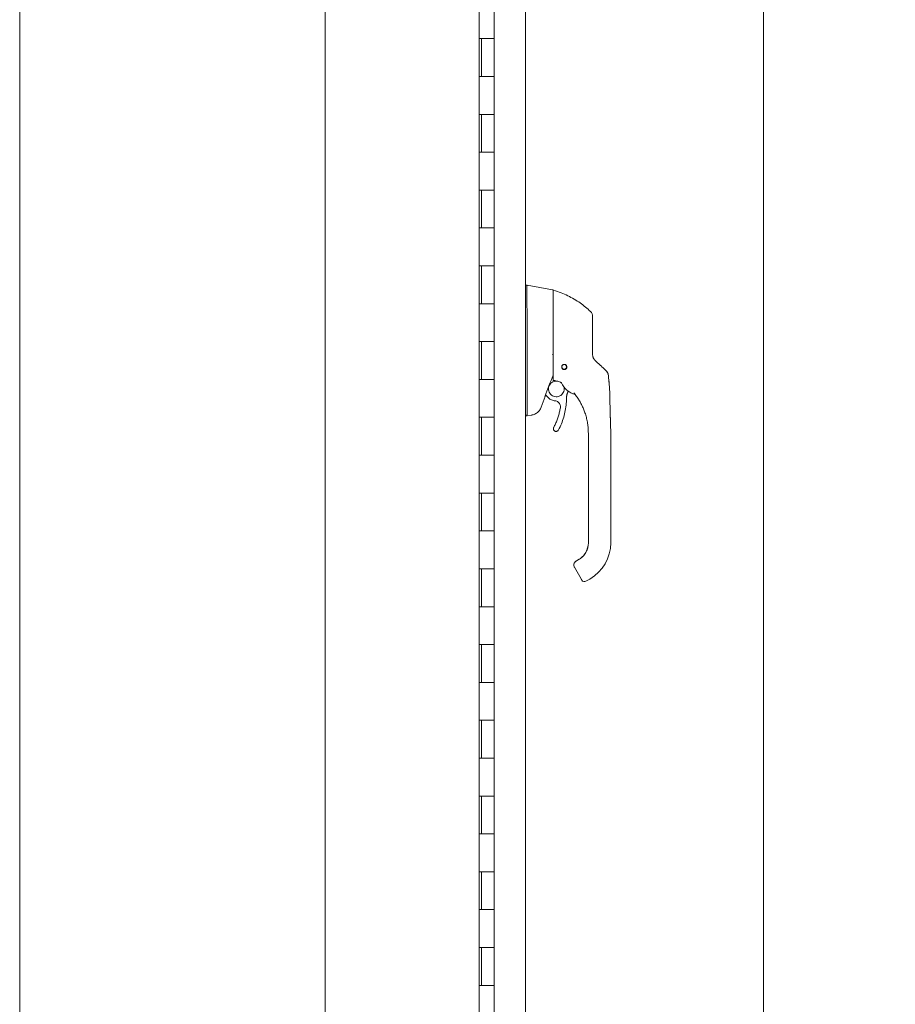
# Model space of a CAD drawing. Header units: inches. Extents: x 15 to 411, y 12 to 253.
# Tile 18 of 88: x 28 to 51, y 146 to 172. Entities that reach past the tile are written whole.
import ezdxf

# ---------------------------------------------------------------- set-up
doc = ezdxf.new("R2010")
doc.units = ezdxf.units.IN
doc.header["$LTSCALE"] = 25
doc.header["$MEASUREMENT"] = 0
doc.layers.get('0').update_dxf_attribs({"lineweight": 0})
for name, color, linetype, lineweight in [('Dimension (ANSI)', 7, 'Continuous', 5), ('Section Line (ANSI)', 7, 'Continuous', 5), ('Visible (ANSI)', 7, 'Continuous', 5)]:
    doc.layers.add(name, color=color, linetype=linetype, lineweight=lineweight)
doc.styles.add('ROMANS', font='tahoma.ttf')
doc.dimstyles.new('Default (ANSI)', dxfattribs={"dimscale": 25, "dimtxt": 0.07, "dimasz": 0.07, "dimexe": 0.125, "dimexo": 0.0625, "dimgap": 0.031496, "dimtad": 0, "dimtih": 1, "dimtoh": 1, "dimrnd": 1e-08, "dimzin": 0, "dimdsep": 46, "dimtxsty": 'ROMANS', "dimblk": 'Filled-1', "dimcen": 0.09, "dimdle": 0.393701, "dimclrd": 256, "dimclre": 256, "dimclrt": 256, "dimadec": 0, "dimazin": 0, "dimtfac": 0.928571, "dimtofl": 0, "dimtmove": 0, "dimatfit": 3, "dimfxl": 0, "dimtolj": 1, "dimtzin": 0, "dimlwd": -1, "dimlwe": -1, "dimarcsym": 0})

# ---------------------------------------------------------------- blocks, each defined once
blk = doc.blocks.new('Filled-1')
at = {"color": 0}
for p, q in [((0, 0), (-1, 0.179)), ((-1, 0.179), (-1, -0.179)), ((-1, 0), (0, 0)), ((-1, -0.179), (0, 0))]:
    blk.add_line(p, q, dxfattribs=at)
at = {"color": 0, "flags": 128}
blk.add_lwpolyline([(-1, -0.179), (0, 0)], dxfattribs=at)
at = {"color": 0}
blk.add_solid([(-1, -0.179), (0, 0), (-1, 0.179), (-1, -0.179)], dxfattribs=at)
blk = doc.blocks.new('*D16')
at = {"layer": 'Defpoints', "color": 0}
for p in [(40.623, 196.014), (40.623, 130.014), (47.737, 130.014)]:
    blk.add_point(p, dxfattribs=at)
at = {"layer": 'Dimension (ANSI)'}
for p, q in [((42.185, 196.014), (50.862, 196.014)), ((47.737, 194.264), (47.737, 185.679)), ((47.737, 131.764), (47.737, 172.937)), ((42.185, 130.014), (50.862, 130.014))]:
    blk.add_line(p, q, dxfattribs=at)
at = {"layer": 'Dimension (ANSI)', "xscale": 1.75000000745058, "yscale": 1.75000000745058, "zscale": 1.75000000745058}
for p, rotation in [((47.737, 196.014), 90), ((47.737, 130.014), 270)]:
    blk.add_blockref('Filled-1', p, dxfattribs=dict(at, rotation=rotation))
at = {"layer": 'Dimension (ANSI)', "insert": (47.737, 179.308), "char_height": 1.75, "attachment_point": 5, "style": 'ROMANS'}
blk.add_mtext('\\A1;\\fTahoma|b0|i0;\\H1.7500;66.00\\P\\fTahoma|b0|i0;\\H1.7500;CONT.\\P\\fTahoma|b0|i0;\\H1.7500;HINGE\\P\\fTahoma|b0|i0;\\H1.7500;(2 PL.)', dxfattribs=at)
blk = doc.blocks.new('2dTransSection1')
at = {"layer": 'Section Line (ANSI)', "linetype": 'Continuous'}
blk.add_line((1.4466, 8.1231), (1.4466, 4.3981), dxfattribs=at)

msp = doc.modelspace()

# ---------------------------------------------------------------- linework, layer by layer
at = {"layer": 'Visible (ANSI)'}
for p, q in [((28.10251, 127.08589), (28.10251, 198.94289)), ((41.45289, 198.16164), (41.45289, 127.86714)), ((40.22751, 197.45189), (40.22751, 128.57689)), ((40.62262, 171.01439), (40.62262, 172.01439)), ((40.23036, 170.01439), (40.23036, 171.01439)), ((40.23036, 171.01439), (40.29895, 171.01439)), ((40.29262, 170.01439), (40.29262, 171.01439)), ((40.62262, 171.01439), (40.29895, 171.01439)), ((40.29895, 171.01439), (40.62262, 171.01439)), ((40.62262, 170.01439), (40.62262, 171.01439)), ((40.29895, 170.01439), (40.23036, 170.01439)), ((40.29895, 170.01439), (40.62262, 170.01439)), ((40.62262, 170.01439), (40.29895, 170.01439)), ((40.62262, 169.01439), (40.62262, 170.01439)), ((40.23036, 168.01439), (40.23036, 169.01439)), ((40.23036, 169.01439), (40.29895, 169.01439)), ((40.29262, 168.01439), (40.29262, 169.01439)), ((40.62262, 169.01439), (40.29895, 169.01439)), ((40.29895, 169.01439), (40.62262, 169.01439)), ((40.62262, 168.01439), (40.62262, 169.01439)), ((40.29895, 168.01439), (40.23036, 168.01439)), ((40.29895, 168.01439), (40.62262, 168.01439)), ((40.62262, 168.01439), (40.29895, 168.01439)), ((40.62262, 167.01439), (40.62262, 168.01439)), ((40.23036, 166.01439), (40.23036, 167.01439)), ((40.23036, 167.01439), (40.29895, 167.01439)), ((40.29262, 166.01439), (40.29262, 167.01439)), ((40.62262, 167.01439), (40.29895, 167.01439)), ((40.29895, 167.01439), (40.62262, 167.01439)), ((40.62262, 166.01439), (40.62262, 167.01439)), ((40.29895, 166.01439), (40.23036, 166.01439)), ((40.29895, 166.01439), (40.62262, 166.01439)), ((40.62262, 166.01439), (40.29895, 166.01439)), ((40.62262, 165.01439), (40.62262, 166.01439)), ((40.23036, 164.01439), (40.23036, 165.01439)), ((40.23036, 165.01439), (40.29895, 165.01439)), ((40.29262, 164.01439), (40.29262, 165.01439)), ((40.62262, 165.01439), (40.29895, 165.01439)), ((40.29895, 165.01439), (40.62262, 165.01439)), ((40.62262, 164.01439), (40.62262, 165.01439)), ((41.45289, 164.50257), (41.49731, 164.50257)), ((41.49755, 164.50257), (41.49731, 164.50257)), ((42.16497, 164.38489), (41.49755, 164.50257)), ((42.18124, 164.025), (42.18124, 164.3655)), ((40.29895, 164.01439), (40.23036, 164.01439)), ((40.29895, 164.01439), (40.62262, 164.01439)), ((40.62262, 164.01439), (40.29895, 164.01439)), ((40.62262, 163.01439), (40.62262, 164.01439)), ((41.49755, 163.80468), (41.49755, 162.74063)), ((40.23036, 162.01439), (40.23036, 163.01439)), ((40.23036, 163.01439), (40.29895, 163.01439)), ((40.29262, 162.01439), (40.29262, 163.01439)), ((40.62262, 163.01439), (40.29895, 163.01439)), ((40.29895, 163.01439), (40.62262, 163.01439)), ((40.62262, 162.01439), (40.62262, 163.01439)), ((41.49755, 162.51008), (41.49755, 161.10568)), ((40.29895, 162.01439), (40.23036, 162.01439)), ((40.29895, 162.01439), (40.62262, 162.01439)), ((40.62262, 162.01439), (40.29895, 162.01439)), ((40.62262, 161.01439), (40.62262, 162.01439)), ((42.58459, 161.855), (42.58459, 161.855)), ((41.98276, 161.61086), (42.02429, 161.56142)), ((40.23036, 160.01439), (40.23036, 161.01439)), ((40.23036, 161.01439), (40.29895, 161.01439)), ((40.29262, 160.01439), (40.29262, 161.01439)), ((40.62262, 161.01439), (40.29895, 161.01439)), ((40.29895, 161.01439), (40.62262, 161.01439)), ((40.62262, 160.01439), (40.62262, 161.01439)), ((41.45289, 161.05376), (41.49647, 161.05376)), ((41.49647, 161.05376), (41.49755, 161.05376)), ((41.61072, 161.07371), (41.49755, 161.05376)), ((42.18953, 160.71249), (42.18953, 160.71274)), ((43.11125, 160.53372), (43.11125, 160.59366)), ((43.11125, 160.53372), (43.11125, 159.92349)), ((43.7018, 159.66758), (43.7018, 160.59366)), ((40.29895, 160.01439), (40.23036, 160.01439)), ((40.29895, 160.01439), (40.62262, 160.01439)), ((40.62262, 160.01439), (40.29895, 160.01439)), ((40.62262, 159.01439), (40.62262, 160.01439)), ((43.11125, 159.82506), (43.11125, 159.92349)), ((43.11125, 159.82506), (43.11125, 159.66758)), ((43.11125, 159.66758), (43.11125, 159.21483)), ((43.7018, 159.66758), (43.7018, 157.69908)), ((43.11125, 159.21483), (43.11125, 159.1164)), ((40.23036, 158.01439), (40.23036, 159.01439)), ((40.23036, 159.01439), (40.29895, 159.01439)), ((40.29262, 158.01439), (40.29262, 159.01439)), ((40.62262, 159.01439), (40.29895, 159.01439)), ((40.29895, 159.01439), (40.62262, 159.01439)), ((40.62262, 158.01439), (40.62262, 159.01439)), ((43.11125, 159.1164), (43.11125, 158.50616)), ((43.11125, 158.50616), (43.11125, 158.40774)), ((43.11125, 158.40774), (43.11125, 157.7975)), ((40.29895, 158.01439), (40.23036, 158.01439)), ((40.29895, 158.01439), (40.62262, 158.01439)), ((40.62262, 158.01439), (40.29895, 158.01439)), ((40.62262, 157.01439), (40.62262, 158.01439)), ((43.11125, 157.7975), (43.11125, 157.69908)), ((42.7281, 157.11493), (42.7281, 157.11488)), ((42.7281, 157.11452), (42.7281, 157.11455)), ((42.7281, 157.11418), (42.7281, 157.11414)), ((42.74392, 157.05508), (42.92109, 156.74822)), ((42.85535, 157.25654), (42.7871, 157.21714)), ((42.87073, 157.26509), (42.78715, 157.21683)), ((42.78715, 157.21717), (42.85535, 157.25654)), ((42.85535, 157.25654), (42.78715, 157.21717)), ((42.85535, 157.25584), (42.78715, 157.21647)), ((42.78715, 157.21647), (42.85535, 157.25584)), ((42.78715, 157.21647), (42.85535, 157.25584)), ((42.78715, 157.21717), (42.78715, 157.21717)), ((42.78715, 157.21647), (42.78715, 157.21647)), ((42.85535, 157.25654), (42.85535, 157.25654)), ((42.85535, 157.25584), (42.85535, 157.25584)), ((40.23036, 156.01439), (40.23036, 157.01439)), ((40.23036, 157.01439), (40.29895, 157.01439)), ((40.29262, 156.01439), (40.29262, 157.01439)), ((40.62262, 157.01439), (40.29895, 157.01439)), ((40.29895, 157.01439), (40.62262, 157.01439)), ((40.62262, 156.01439), (40.62262, 157.01439)), ((43.15062, 156.74441), (43.04833, 156.68535)), ((40.29895, 156.01439), (40.23036, 156.01439)), ((40.29895, 156.01439), (40.62262, 156.01439)), ((40.62262, 156.01439), (40.29895, 156.01439)), ((40.62262, 155.01439), (40.62262, 156.01439)), ((40.23036, 154.01439), (40.23036, 155.01439)), ((40.23036, 155.01439), (40.29895, 155.01439)), ((40.29262, 154.01439), (40.29262, 155.01439)), ((40.62262, 155.01439), (40.29895, 155.01439)), ((40.29895, 155.01439), (40.62262, 155.01439)), ((40.62262, 154.01439), (40.62262, 155.01439)), ((40.29895, 154.01439), (40.23036, 154.01439)), ((40.29895, 154.01439), (40.62262, 154.01439)), ((40.62262, 154.01439), (40.29895, 154.01439)), ((40.62262, 153.01439), (40.62262, 154.01439)), ((40.23036, 152.01439), (40.23036, 153.01439)), ((40.23036, 153.01439), (40.29895, 153.01439)), ((40.29262, 152.01439), (40.29262, 153.01439)), ((40.62262, 153.01439), (40.29895, 153.01439)), ((40.29895, 153.01439), (40.62262, 153.01439)), ((40.62262, 152.01439), (40.62262, 153.01439)), ((40.29895, 152.01439), (40.23036, 152.01439)), ((40.29895, 152.01439), (40.62262, 152.01439)), ((40.62262, 152.01439), (40.29895, 152.01439)), ((40.62262, 151.01439), (40.62262, 152.01439)), ((40.23036, 150.01439), (40.23036, 151.01439)), ((40.23036, 151.01439), (40.29895, 151.01439)), ((40.29262, 150.01439), (40.29262, 151.01439)), ((40.62262, 151.01439), (40.29895, 151.01439)), ((40.29895, 151.01439), (40.62262, 151.01439)), ((40.62262, 150.01439), (40.62262, 151.01439)), ((40.29895, 150.01439), (40.23036, 150.01439)), ((40.29895, 150.01439), (40.62262, 150.01439)), ((40.62262, 150.01439), (40.29895, 150.01439)), ((40.62262, 149.01439), (40.62262, 150.01439)), ((40.23036, 148.01439), (40.23036, 149.01439)), ((40.23036, 149.01439), (40.29895, 149.01439)), ((40.29262, 148.01439), (40.29262, 149.01439)), ((40.62262, 149.01439), (40.29895, 149.01439)), ((40.29895, 149.01439), (40.62262, 149.01439)), ((40.62262, 148.01439), (40.62262, 149.01439)), ((40.29895, 148.01439), (40.23036, 148.01439)), ((40.29895, 148.01439), (40.62262, 148.01439)), ((40.62262, 148.01439), (40.29895, 148.01439)), ((40.62262, 147.01439), (40.62262, 148.01439)), ((40.23036, 146.01439), (40.23036, 147.01439)), ((40.23036, 147.01439), (40.29895, 147.01439)), ((40.29262, 146.01439), (40.29262, 147.01439)), ((40.62262, 147.01439), (40.29895, 147.01439)), ((40.29895, 147.01439), (40.62262, 147.01439)), ((40.62262, 146.01439), (40.62262, 147.01439)), ((40.29895, 146.01439), (40.23036, 146.01439)), ((40.29895, 146.01439), (40.62262, 146.01439)), ((40.62262, 146.01439), (40.29895, 146.01439)), ((40.62262, 145.01439), (40.62262, 146.01439))]:
    msp.add_line(p, q, dxfattribs=at)
msp.add_circle((42.47651, 162.34434), 0.06102, dxfattribs=at)
for centre, radius, start, end in [((42.16155, 164.3655), 0.01969, 0.000064, 80.000011), ((42.19305, 164.3598), 0.01181, 73.073201, 179.999975), ((41.36856, 163.80466), 0.12899, 0.01037, 3.510153), ((43.02769, 163.66952), 0.19685, 359.99997, 45.472784), ((42.47651, 162.34433), 0.0689, 180.086627, 359.907953), ((42.47651, 162.34555), 0.06102, 180.564922, 359.435078), ((42.47651, 162.34525), 0.06102, 180.426043, 359.573957), ((42.47651, 162.34494), 0.06102, 180.280104, 359.719897), ((42.38316, 161.91852), 0.02008, 23.668336, 56.815653), ((42.90637, 162.14784), 0.55118, 203.668483, 254.639791), ((56.74252, 156.1114), 15.74803, 159.744337, 160.828595), ((42.75505, 161.59699), 0.02008, 44.475621, 74.639797), ((43.00896, 156.75354), 0.07874, 210.00002, 300.00002)]:
    msp.add_arc(centre, radius, start, end, dxfattribs=at)
for centre, major_axis, ratio, start_param, end_param in [((43.49003, 162.70557), (-0.23769, -0.13972), 0.83267459, 0.19843786, 0.2341508), ((43.44338, 162.10225), (-0.03136, 0.19434), 0.99999839, 4.71238898, 5.36342477), ((43.44338, 162.10156), (0.1958, 0.02035), 0.99999336, 0, 0.52972752), ((43.84136, 161.40198), (-1.43981, 0.52459), 0.00118872, 0.00042647, 0.00113406), ((42.39487, 161.9134), (0.00811, 0.01837), 0.95713861, 6.28318477, 6.28679311), ((42.71252, 161.65071), (0.01551, 0.01275), 0.76332005, 6.28253933, 6.2831869), ((42.90637, 162.14817), (0.53142, -0.14633), 0.9999993, 4.71238898, 4.71239511), ((42.31782, 162.21092), (0.44255, -0.59457), 0.00076099, 6.28221147, 6.28420748), ((41.0441, 161.05376), (0.45336, 0.05335), 0.16294252, 6.19518389, 6.26401202), ((42.59944, 157.69978), (0.51181, 0), 0.99999919, 5.23598776, 6.28318531), ((42.59944, 157.69908), (1.10236, 0), 0.99999919, 5.23598776, 6.28318531), ((42.81211, 157.09445), (-0.06819, -0.03937), 0.00110291, 6.28254854, 6.28318531)]:
    msp.add_ellipse(centre, major_axis=major_axis, ratio=ratio, start_param=start_param, end_param=end_param, dxfattribs=at)
for points, knots in [([(41.49731, 164.50257), (41.49446, 164.50257), (41.49237, 164.498), (41.48871, 164.47756), (41.48737, 164.45969), (41.48505, 164.40194), (41.48448, 164.35687), (41.48448, 164.24671), (41.48505, 164.18274), (41.48736, 164.06121), (41.48871, 164.00726), (41.49237, 163.90583), (41.49446, 163.85911), (41.49731, 163.81255)], [-2.74347224, -2.74347224, -2.74347224, -2.74347224, -2.38819032, -2.38819032, -1.96055056, -1.96055056, -1.37195117, -1.37195117, -0.78330896, -0.78330896, -0.35540907, -0.35540907, 0, 0, 0, 0]), ([(43.16574, 163.80986), (43.12585, 163.84909), (43.08331, 163.88763), (43.03825, 163.9251), (42.9932, 163.96257), (42.94564, 163.99898), (42.89547, 164.03418), (42.8453, 164.06937), (42.79252, 164.10333), (42.73728, 164.13571), (42.68204, 164.1681), (42.6243, 164.19885), (42.56667, 164.2267), (42.50905, 164.25456), (42.45162, 164.27969), (42.39039, 164.30371), (42.32916, 164.32774), (42.26409, 164.35052), (42.19649, 164.37109)], [0, 0, 0, 0, 0.16666667, 0.16666667, 0.16666667, 0.33333333, 0.33333333, 0.33333333, 0.5, 0.5, 0.5, 0.66666667, 0.66666667, 0.66666667, 0.83333333, 0.83333333, 0.83333333, 1, 1, 1, 1]), ([(42.18124, 164.025), (42.18124, 164.01282), (42.18124, 164.0008), (42.18124, 163.98907), (42.18124, 163.97142), (42.18124, 163.95444), (42.18124, 163.93815), (42.18124, 163.92186), (42.18124, 163.90627), (42.18124, 163.89133), (42.18124, 163.87639), (42.18124, 163.8621), (42.18124, 163.84842), (42.18124, 163.83473), (42.18124, 163.82166), (42.18124, 163.80915), (42.18124, 163.79665), (42.18124, 163.78471), (42.18124, 163.77326), (42.18124, 163.76182), (42.18124, 163.75087), (42.18124, 163.74041), (42.18124, 163.72995), (42.18124, 163.71997), (42.18124, 163.71044), (42.18124, 163.70091), (42.18124, 163.69183), (42.18124, 163.68317), (42.18124, 163.6745), (42.18124, 163.66625), (42.18124, 163.65842)], [0.738796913, 0.738796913, 0.738796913, 0.738796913, 0.756756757, 0.756756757, 0.756756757, 0.783783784, 0.783783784, 0.783783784, 0.810810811, 0.810810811, 0.810810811, 0.837837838, 0.837837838, 0.837837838, 0.864864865, 0.864864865, 0.864864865, 0.891891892, 0.891891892, 0.891891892, 0.918918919, 0.918918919, 0.918918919, 0.945945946, 0.945945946, 0.945945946, 0.972972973, 0.972972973, 0.972972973, 1, 1, 1, 1]), ([(42.18124, 163.65842), (42.18124, 163.57351), (42.18124, 163.49175), (42.18124, 163.41241), (42.18124, 163.33307), (42.18124, 163.25616), (42.18124, 163.18382), (42.18124, 163.11147), (42.18124, 163.0437), (42.18124, 162.97302), (42.18124, 162.90234), (42.18124, 162.82876), (42.18124, 162.75477)], [0, 0, 0, 0, 0.25, 0.25, 0.25, 0.5, 0.5, 0.5, 0.75, 0.75, 0.75, 1, 1, 1, 1]), ([(43.22454, 163.05483), (43.22454, 163.06375), (43.22454, 163.07315), (43.22454, 163.08302), (43.22454, 163.09289), (43.22454, 163.10323), (43.22454, 163.11406), (43.22454, 163.12489), (43.22454, 163.1362), (43.22454, 163.148), (43.22454, 163.15979), (43.22454, 163.17207), (43.22454, 163.18489), (43.22454, 163.1977), (43.22454, 163.21105), (43.22454, 163.22494), (43.22454, 163.23882), (43.22454, 163.25325), (43.22454, 163.26823), (43.22454, 163.28321), (43.22454, 163.29875), (43.22454, 163.31488), (43.22454, 163.33102), (43.22454, 163.34775), (43.22454, 163.36498), (43.22454, 163.38221), (43.22454, 163.39994), (43.22454, 163.41812), (43.22454, 163.4363), (43.22454, 163.45492), (43.22454, 163.47264), (43.22454, 163.49036), (43.22454, 163.50716), (43.22454, 163.5223), (43.22454, 163.53744), (43.22454, 163.55091), (43.22454, 163.56292), (43.22454, 163.57493), (43.22454, 163.58549), (43.22454, 163.59478), (43.22454, 163.60407), (43.22454, 163.61211), (43.22454, 163.61913), (43.22454, 163.62616), (43.22454, 163.63218), (43.22454, 163.63735), (43.22454, 163.64253), (43.22454, 163.64687), (43.22454, 163.65053), (43.22454, 163.65418), (43.22454, 163.65716), (43.22454, 163.65957), (43.22454, 163.66197), (43.22454, 163.66381), (43.22454, 163.66521), (43.22454, 163.66661), (43.22454, 163.66758), (43.22454, 163.66819), (43.22454, 163.6688), (43.22454, 163.66907), (43.22454, 163.66908)], [0, 0, 0, 0, 0.05, 0.05, 0.05, 0.1, 0.1, 0.1, 0.15, 0.15, 0.15, 0.2, 0.2, 0.2, 0.25, 0.25, 0.25, 0.3, 0.3, 0.3, 0.35, 0.35, 0.35, 0.4, 0.4, 0.4, 0.45, 0.45, 0.45, 0.5, 0.5, 0.5, 0.55, 0.55, 0.55, 0.6, 0.6, 0.6, 0.65, 0.65, 0.65, 0.7, 0.7, 0.7, 0.75, 0.75, 0.75, 0.8, 0.8, 0.8, 0.85, 0.85, 0.85, 0.9, 0.9, 0.9, 0.95, 0.95, 0.95, 1, 1, 1, 1]), ([(43.22454, 162.66511), (43.22454, 162.70587), (43.22454, 162.74749), (43.22454, 162.78997), (43.22454, 162.83246), (43.22454, 162.87582), (43.22454, 162.91997), (43.22454, 162.96412), (43.22454, 163.00907), (43.22454, 163.05483)], [0, 0, 0, 0, 0.333333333, 0.333333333, 0.333333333, 0.666666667, 0.666666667, 0.666666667, 0.999999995, 0.999999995, 0.999999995, 0.999999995]), ([(41.49754, 162.73929), (41.49712, 162.7006), (41.49691, 162.66194), (41.49691, 162.58544), (41.49712, 162.54786), (41.49754, 162.51134)], [-0.589643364, -0.589643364, -0.589643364, -0.589643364, -0.294843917, -0.294843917, 0, 0, 0, 0]), ([(42.1805, 162.66715), (42.17994, 162.6691), (42.179, 162.67079), (42.17762, 162.67235), (42.17625, 162.6739), (42.17442, 162.67532), (42.17227, 162.67667), (42.17012, 162.67801), (42.16765, 162.67929), (42.16501, 162.68058)], [0, 0, 0, 0, 0.33333333, 0.33333333, 0.33333333, 0.66666667, 0.66666667, 0.66666667, 1, 1, 1, 1]), ([(42.1805, 162.66715), (42.18081, 162.66609), (42.181, 162.66412), (42.18121, 162.6595), (42.18124, 162.65694), (42.18124, 162.65463)], [-0.0397628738, -0.0397628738, -0.0397628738, -0.0397628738, -0.0191912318, -0.0191912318, 0, 0, 0, 0]), ([(42.18124, 162.75477), (42.18124, 162.74486), (42.18124, 162.73475), (42.18124, 162.72424), (42.18124, 162.71373), (42.18124, 162.70282), (42.18124, 162.6921), (42.18124, 162.68139), (42.18124, 162.67088), (42.18124, 162.66048), (42.18124, 162.65007), (42.18124, 162.63977), (42.18124, 162.62957), (42.18124, 162.61938), (42.18124, 162.6093), (42.18124, 162.59942), (42.18124, 162.58953), (42.18124, 162.57986), (42.18124, 162.56992), (42.18124, 162.55998), (42.18124, 162.54977), (42.18124, 162.53905), (42.18124, 162.52834), (42.18124, 162.5171), (42.18124, 162.50572), (42.18124, 162.49433), (42.18124, 162.4828), (42.18124, 162.4711), (42.18124, 162.4594), (42.18124, 162.44754), (42.18124, 162.43558), (42.18124, 162.42362), (42.18124, 162.41156), (42.18124, 162.39941), (42.18124, 162.38727), (42.18124, 162.37504), (42.18124, 162.36285), (42.18124, 162.35066), (42.18124, 162.33851), (42.18124, 162.32617), (42.18124, 162.31384), (42.18124, 162.30133), (42.18124, 162.28968), (42.18124, 162.27802), (42.18124, 162.26722), (42.18124, 162.25735), (42.18124, 162.24749), (42.18124, 162.23855), (42.18124, 162.23026), (42.18124, 162.22196), (42.18124, 162.2143), (42.18124, 162.20704), (42.18124, 162.19978), (42.18124, 162.19291), (42.18124, 162.18623), (42.18124, 162.17956), (42.18124, 162.17307), (42.18124, 162.16669), (42.18124, 162.16031), (42.18124, 162.15405), (42.18124, 162.14787), (42.18124, 162.14169), (42.18124, 162.13559), (42.18124, 162.12951), (42.18124, 162.12342), (42.18124, 162.11733), (42.18124, 162.11136), (42.18124, 162.1054), (42.18124, 162.09956), (42.18124, 162.09424), (42.18124, 162.08892), (42.18124, 162.08412), (42.18124, 162.07977), (42.18124, 162.07542), (42.18124, 162.07151), (42.18124, 162.06794), (42.18124, 162.06437), (42.18124, 162.06113), (42.18124, 162.05818), (42.18124, 162.05522), (42.18124, 162.05255), (42.18124, 162.0501), (42.18124, 162.04766), (42.18124, 162.04544), (42.18124, 162.04339), (42.18124, 162.04135), (42.18124, 162.03948), (42.18124, 162.03773), (42.18124, 162.03598), (42.18124, 162.03436), (42.18124, 162.03282), (42.18124, 162.03128), (42.18124, 162.02982), (42.18124, 162.0284), (42.18124, 162.02699), (42.18124, 162.02562), (42.18124, 162.02426), (42.18124, 162.02291), (42.18124, 162.02157), (42.18124, 162.02022), (42.18124, 162.01887), (42.18124, 162.0175), (42.18124, 162.0162), (42.18124, 162.0149), (42.18124, 162.01367), (42.18124, 162.01258), (42.18124, 162.01149), (42.18124, 162.01054), (42.18124, 162.00969), (42.18124, 162.00884), (42.18124, 162.00809), (42.18124, 162.00742), (42.18124, 162.00675), (42.18124, 162.00614), (42.18124, 162.0056), (42.18124, 162.00505), (42.18124, 162.00456), (42.18124, 162.00411), (42.18124, 162.00366), (42.18124, 162.00326), (42.18124, 162.0029), (42.18124, 162.00254), (42.18124, 162.00221), (42.18124, 162.00192), (42.18124, 162.00163), (42.18124, 162.00137), (42.18124, 162.00113), (42.18124, 162.0009), (42.18124, 162.00069), (42.18124, 162.00051), (42.18124, 162.00032), (42.18124, 162.00016), (42.18124, 162.00001), (42.18124, 161.99987), (42.18124, 161.99974), (42.18124, 161.99963), (42.18124, 161.99952), (42.18124, 161.99943), (42.18124, 161.99935), (42.18124, 161.99926), (42.18124, 161.9992), (42.18124, 161.99914), (42.18124, 161.99909), (42.18124, 161.99904), (42.18124, 161.99901), (42.18124, 161.99897), (42.18124, 161.99895), (42.18124, 161.99893), (42.18124, 161.99891), (42.18124, 161.9989), (42.18124, 161.99889)], [0, 0, 0, 0, 0.02, 0.02, 0.02, 0.04, 0.04, 0.04, 0.06, 0.06, 0.06, 0.08, 0.08, 0.08, 0.1, 0.1, 0.1, 0.12, 0.12, 0.12, 0.14, 0.14, 0.14, 0.16, 0.16, 0.16, 0.18, 0.18, 0.18, 0.2, 0.2, 0.2, 0.22, 0.22, 0.22, 0.24, 0.24, 0.24, 0.26, 0.26, 0.26, 0.28, 0.28, 0.28, 0.3, 0.3, 0.3, 0.32, 0.32, 0.32, 0.34, 0.34, 0.34, 0.36, 0.36, 0.36, 0.38, 0.38, 0.38, 0.4, 0.4, 0.4, 0.42, 0.42, 0.42, 0.44, 0.44, 0.44, 0.46, 0.46, 0.46, 0.48, 0.48, 0.48, 0.5, 0.5, 0.5, 0.52, 0.52, 0.52, 0.54, 0.54, 0.54, 0.56, 0.56, 0.56, 0.58, 0.58, 0.58, 0.6, 0.6, 0.6, 0.62, 0.62, 0.62, 0.64, 0.64, 0.64, 0.66, 0.66, 0.66, 0.68, 0.68, 0.68, 0.7, 0.7, 0.7, 0.72, 0.72, 0.72, 0.74, 0.74, 0.74, 0.76, 0.76, 0.76, 0.78, 0.78, 0.78, 0.8, 0.8, 0.8, 0.82, 0.82, 0.82, 0.84, 0.84, 0.84, 0.86, 0.86, 0.86, 0.88, 0.88, 0.88, 0.9, 0.9, 0.9, 0.92, 0.92, 0.92, 0.94, 0.94, 0.94, 0.96, 0.96, 0.96, 0.98, 0.98, 0.98, 1, 1, 1, 1]), ([(43.22454, 162.66654), (43.22454, 162.65796), (43.2251, 162.64986), (43.22604, 162.64229), (43.22698, 162.63471), (43.2283, 162.62767), (43.22986, 162.62111), (43.23141, 162.61455), (43.23321, 162.60847), (43.23513, 162.60283), (43.23706, 162.59719), (43.23912, 162.592), (43.24124, 162.58718), (43.24335, 162.58237), (43.24553, 162.57794), (43.24772, 162.57383), (43.24991, 162.56973), (43.25211, 162.56594), (43.25431, 162.56242), (43.2565, 162.5589), (43.25868, 162.55564), (43.26084, 162.5526), (43.263, 162.54955), (43.26514, 162.54671), (43.26726, 162.54403), (43.26939, 162.54136), (43.27149, 162.53885), (43.2736, 162.53644), (43.27571, 162.53404), (43.27783, 162.53175), (43.27994, 162.52957)], [0.000000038, 0.000000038, 0.000000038, 0.000000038, 0.1, 0.1, 0.1, 0.2, 0.2, 0.2, 0.3, 0.3, 0.3, 0.4, 0.4, 0.4, 0.5, 0.5, 0.5, 0.6, 0.6, 0.6, 0.7, 0.7, 0.7, 0.8, 0.8, 0.8, 0.9, 0.9, 0.9, 1, 1, 1, 1]), ([(42.47651, 162.27526), (42.47131, 162.27526), (42.4661, 162.27585), (42.45588, 162.27821), (42.45094, 162.27997), (42.43884, 162.28588), (42.43226, 162.29074), (42.4205, 162.30303), (42.41574, 162.31054), (42.40986, 162.32526), (42.40827, 162.33228), (42.40732, 162.34597), (42.40782, 162.35262), (42.41091, 162.36646), (42.41376, 162.37357), (42.4225, 162.3878), (42.42874, 162.3946), (42.44208, 162.40419), (42.44854, 162.40747), (42.46223, 162.41187), (42.46934, 162.41298), (42.47651, 162.41298)], [-0.573928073, -0.573928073, -0.573928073, -0.573928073, -0.533814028, -0.533814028, -0.493914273, -0.493914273, -0.430759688, -0.430759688, -0.359765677, -0.359765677, -0.300598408, -0.300598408, -0.245453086, -0.245453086, -0.183151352, -0.183151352, -0.110407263, -0.110407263, -0.054678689, -0.054678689, -0.000001, -0.000001, -0.000001, -0.000001]), ([(42.47651, 162.41298), (42.48181, 162.41298), (42.4871, 162.41237), (42.49751, 162.40993), (42.50259, 162.40809), (42.51525, 162.40174), (42.52224, 162.39636), (42.53376, 162.3834), (42.53819, 162.37596), (42.54387, 162.3606), (42.54529, 162.35288), (42.54552, 162.33751), (42.54436, 162.32995), (42.53959, 162.31531), (42.5359, 162.30833), (42.52596, 162.29541), (42.51956, 162.28967), (42.5069, 162.282), (42.5011, 162.27947), (42.48903, 162.27612), (42.48282, 162.27526), (42.47651, 162.27526)], [-0.569287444, -0.569287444, -0.569287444, -0.569287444, -0.528885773, -0.528885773, -0.487684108, -0.487684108, -0.420242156, -0.420242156, -0.353071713, -0.353071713, -0.291292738, -0.291292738, -0.230401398, -0.230401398, -0.167177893, -0.167177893, -0.098528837, -0.098528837, -0.048592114, -0.048592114, -0.000001, -0.000001, -0.000001, -0.000001]), ([(43.42716, 162.3894), (43.43294, 162.3839), (43.43916, 162.37799), (43.44605, 162.37144), (43.45294, 162.36489), (43.4605, 162.3577), (43.46795, 162.35062), (43.47539, 162.34354), (43.48272, 162.33657), (43.48951, 162.33012), (43.4963, 162.32367), (43.50254, 162.31772), (43.5083, 162.31225), (43.51406, 162.30678), (43.51932, 162.30177), (43.52414, 162.29719), (43.52896, 162.2926), (43.53334, 162.28844), (43.53733, 162.28464), (43.54133, 162.28084), (43.54494, 162.2774), (43.54821, 162.27429), (43.55147, 162.27118), (43.55438, 162.26841), (43.55699, 162.26593), (43.5596, 162.26345), (43.56189, 162.26126), (43.56392, 162.25933), (43.56595, 162.2574), (43.5677, 162.25573), (43.56922, 162.25428), (43.57075, 162.25283), (43.57204, 162.25159), (43.57315, 162.25054), (43.57425, 162.24948), (43.57516, 162.24861), (43.57591, 162.2479), (43.57666, 162.24718), (43.57725, 162.24661), (43.57771, 162.24618), (43.57816, 162.24575), (43.57848, 162.24544), (43.57868, 162.24524), (43.57888, 162.24505), (43.57897, 162.24496), (43.57896, 162.24496)], [0.000000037, 0.000000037, 0.000000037, 0.000000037, 0.066666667, 0.066666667, 0.066666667, 0.133333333, 0.133333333, 0.133333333, 0.2, 0.2, 0.2, 0.266666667, 0.266666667, 0.266666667, 0.333333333, 0.333333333, 0.333333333, 0.4, 0.4, 0.4, 0.466666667, 0.466666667, 0.466666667, 0.533333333, 0.533333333, 0.533333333, 0.6, 0.6, 0.6, 0.666666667, 0.666666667, 0.666666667, 0.733333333, 0.733333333, 0.733333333, 0.8, 0.8, 0.8, 0.866666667, 0.866666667, 0.866666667, 0.933333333, 0.933333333, 0.933333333, 1, 1, 1, 1]), ([(42.19185, 161.98714), (42.19051, 161.98728), (42.18921, 161.98764), (42.18662, 161.98887), (42.18537, 161.98979), (42.18332, 161.99203), (42.18253, 161.99332), (42.18149, 161.99606), (42.18124, 161.99747), (42.18124, 161.99889)], [0, 0, 0, 0, 0.0102135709, 0.0102135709, 0.0218889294, 0.0218889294, 0.03336269, 0.03336269, 0.0441912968, 0.0441912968, 0.0441912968, 0.0441912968]), ([(42.19185, 161.98714), (42.19286, 161.98704), (42.19388, 161.98694), (42.1959, 161.98672), (42.19692, 161.98661), (42.19793, 161.9865)], [-0.0155272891, -0.0155272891, -0.0155272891, -0.0155272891, -0.0077559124, -0.0077559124, -0.0000000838, -0.0000000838, -0.0000000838, -0.0000000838]), ([(42.40292, 161.9318), (42.3867, 161.93889), (42.37021, 161.94538), (42.35349, 161.95124), (42.33677, 161.95709), (42.31982, 161.96232), (42.3027, 161.96689), (42.28558, 161.97147), (42.26828, 161.97539), (42.25081, 161.97867), (42.23334, 161.98194), (42.21569, 161.98456), (42.19793, 161.9865)], [0.000000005, 0.000000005, 0.000000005, 0.000000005, 0.25, 0.25, 0.25, 0.5, 0.5, 0.5, 0.75, 0.75, 0.75, 1, 1, 1, 1]), ([(43.62002, 162.18891), (43.62002, 162.18891), (43.62006, 162.18883), (43.62056, 162.18781), (43.62216, 162.18471), (43.62591, 162.17578), (43.62716, 162.17268), (43.63048, 162.16352), (43.63269, 162.15662), (43.63659, 162.14078), (43.63826, 162.13161), (43.63925, 162.12216)], [0.305398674, 0.305398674, 0.305398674, 0.305398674, 0.328261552, 0.328261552, 0.447810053, 0.447810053, 0.495412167, 0.495412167, 0.567867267, 0.567867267, 0.646009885, 0.646009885, 0.646009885, 0.646009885]), ([(43.67789, 161.61586), (43.67693, 161.6725), (43.6741, 161.73021), (43.67017, 161.78772), (43.6662, 161.84558), (43.66112, 161.90322), (43.65572, 161.95923), (43.65031, 162.01524), (43.6446, 162.06962), (43.63918, 162.12183)], [0.002028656, 0.002028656, 0.002028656, 0.002028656, 0.333333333, 0.333333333, 0.333333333, 0.666666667, 0.666666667, 0.666666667, 1, 1, 1, 1]), ([(43.63925, 162.12216), (43.6477, 162.04058), (43.6563, 161.959), (43.66854, 161.81597), (43.6729, 161.7545), (43.67605, 161.68161), (43.67649, 161.67004), (43.67698, 161.65464), (43.6771, 161.65061), (43.67732, 161.6428), (43.67742, 161.63894), (43.67753, 161.63413), (43.67757, 161.63268), (43.67765, 161.62889), (43.67769, 161.62713), (43.67782, 161.62064), (43.67781, 161.62066), (43.67783, 161.61958), (43.67784, 161.61943), (43.67784, 161.61943)], [0.00000662, 0.00000662, 0.00000662, 0.00000662, 0.62501038, 0.62501038, 1.09386581, 1.09386581, 1.18184505, 1.18184505, 1.21316354, 1.21316354, 1.24479795, 1.24479795, 1.26053132, 1.26053132, 1.29234738, 1.29234738, 1.41991206, 1.41991206, 1.53506528, 1.53506528, 1.53506528, 1.53506528]), ([(42.05875, 161.76401), (42.05875, 161.78606), (42.06231, 161.80811), (42.07618, 161.84996), (42.08649, 161.86977), (42.11282, 161.90513), (42.12884, 161.92069), (42.16496, 161.94598), (42.18506, 161.95571), (42.2273, 161.96835), (42.24944, 161.97126), (42.28037, 161.97036), (42.28925, 161.96952), (42.29803, 161.96812)], [5.93469608, 5.93469608, 5.93469608, 5.93469608, 6.25469613, 6.25469613, 6.57469617, 6.57469617, 6.89469619, 6.89469619, 7.21469617, 7.21469617, 7.53469613, 7.53469613, 7.6638354, 7.6638354, 7.6638354, 7.6638354]), ([(42.47214, 161.76401), (42.47211, 161.74205), (42.46855, 161.7201), (42.45471, 161.67832), (42.4444, 161.65851), (42.41806, 161.62315), (42.40205, 161.60759), (42.36592, 161.5823), (42.34583, 161.57257), (42.30358, 161.55993), (42.28144, 161.55702), (42.23737, 161.5583), (42.21544, 161.5625), (42.17401, 161.57759), (42.15451, 161.58848), (42.11993, 161.61583), (42.10484, 161.6323), (42.08062, 161.66914), (42.07148, 161.68951), (42.06114, 161.72814), (42.05877, 161.74608), (42.05875, 161.76401)], [2.79431631, 2.79431631, 2.79431631, 2.79431631, 3.11310348, 3.11310348, 3.43310352, 3.43310352, 3.75310353, 3.75310353, 4.07310352, 4.07310352, 4.39310347, 4.39310347, 4.71310342, 4.71310342, 5.03310338, 5.03310338, 5.35310337, 5.35310337, 5.67310339, 5.67310339, 5.93348319, 5.93348319, 5.93348319, 5.93348319]), ([(42.35158, 161.9519), (42.36657, 161.94503), (42.38073, 161.93636), (42.39824, 161.92251), (42.40267, 161.91869), (42.40692, 161.9147)], [7.935365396, 7.935365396, 7.935365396, 7.935365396, 8.174696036, 8.174696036, 8.259409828, 8.259409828, 8.259409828, 8.259409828]), ([(42.46507, 161.81761), (42.46508, 161.81756), (42.46509, 161.81752), (42.46976, 161.80006), (42.47214, 161.78204), (42.47214, 161.76401)], [8.813996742, 8.813996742, 8.813996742, 8.813996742, 8.814696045, 8.814696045, 9.076288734, 9.076288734, 9.076288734, 9.076288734]), ([(41.96924, 161.57411), (41.96932, 161.57373), (41.96938, 161.57336), (41.96962, 161.57158), (41.96966, 161.57014), (41.9694, 161.56696), (41.969, 161.56519), (41.96839, 161.56353)], [0.0208947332, 0.0208947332, 0.0208947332, 0.0208947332, 0.0237884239, 0.0237884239, 0.0345849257, 0.0345849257, 0.0481263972, 0.0481263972, 0.0481263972, 0.0481263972]), ([(42.23332, 161.4507), (42.21724, 161.45235), (42.20128, 161.45523), (42.17, 161.46343), (42.15468, 161.46873), (42.12503, 161.48162), (42.1107, 161.48921), (42.08338, 161.5065), (42.07039, 161.5162), (42.04604, 161.53747), (42.03468, 161.54904), (42.02429, 161.56142)], [4.466069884, 4.466069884, 4.466069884, 4.466069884, 4.620053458, 4.620053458, 4.774037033, 4.774037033, 4.928020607, 4.928020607, 5.082004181, 5.082004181, 5.235987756, 5.235987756, 5.235987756, 5.235987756]), ([(42.5389, 161.56214), (42.5389, 161.501), (42.53597, 161.43987), (42.52426, 161.31816), (42.51549, 161.25758), (42.49218, 161.13755), (42.47765, 161.07809), (42.44297, 160.96084), (42.42281, 160.90305), (42.37707, 160.78966), (42.35147, 160.73406), (42.32328, 160.67981)], [2.793148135, 2.793148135, 2.793148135, 2.793148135, 2.889004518, 2.889004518, 2.9848609, 2.9848609, 3.080717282, 3.080717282, 3.176573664, 3.176573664, 3.272430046, 3.272430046, 3.272430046, 3.272430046]), ([(42.55487, 161.63978), (42.55277, 161.63489), (42.55087, 161.62992), (42.54748, 161.61983), (42.54598, 161.61472), (42.54342, 161.60439), (42.54235, 161.59918), (42.54063, 161.58867), (42.53998, 161.58339), (42.53912, 161.57278), (42.53891, 161.56746), (42.5389, 161.56214)], [6.226209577, 6.226209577, 6.226209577, 6.226209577, 6.307293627, 6.307293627, 6.388377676, 6.388377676, 6.469461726, 6.469461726, 6.550545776, 6.550545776, 6.631629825, 6.631629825, 6.631629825, 6.631629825]), ([(42.57524, 161.70721), (42.57512, 161.70654), (42.57499, 161.70587), (42.57344, 161.69771), (42.57175, 161.69028), (42.56782, 161.67557), (42.5656, 161.66828), (42.56062, 161.65388), (42.55787, 161.64678), (42.55487, 161.63978)], [2.974441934, 2.974441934, 2.974441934, 2.974441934, 2.980966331, 2.980966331, 3.053500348, 3.053500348, 3.126034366, 3.126034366, 3.198568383, 3.198568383, 3.198568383, 3.198568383]), ([(42.96081, 161.2895), (42.94751, 161.31882), (42.93291, 161.34879), (42.9168, 161.37935), (42.90068, 161.40992), (42.88306, 161.44108), (42.86379, 161.47259), (42.84453, 161.5041), (42.82362, 161.53596), (42.80105, 161.56783), (42.77847, 161.59969), (42.75423, 161.63157), (42.72804, 161.66345)], [0, 0, 0, 0, 0.25, 0.25, 0.25, 0.5, 0.5, 0.5, 0.75, 0.75, 0.75, 0.999999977, 0.999999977, 0.999999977, 0.999999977]), ([(43.67792, 161.61456), (43.67793, 161.61413), (43.67792, 161.6146), (43.678, 161.60997), (43.67801, 161.60943), (43.67803, 161.60809), (43.67805, 161.60731), (43.67808, 161.60543), (43.6781, 161.60431), (43.67816, 161.6006), (43.67821, 161.59762), (43.67836, 161.58877), (43.67846, 161.58262), (43.67873, 161.56618), (43.6789, 161.55579), (43.67957, 161.51426), (43.68007, 161.4831), (43.68219, 161.35848), (43.68411, 161.26505), (43.69065, 161.03191), (43.69648, 160.8921), (43.70014, 160.73603), (43.70047, 160.71992), (43.70103, 160.6891), (43.70125, 160.67407), (43.70156, 160.64685), (43.70166, 160.63444), (43.70174, 160.62069), (43.70175, 160.61714), (43.70178, 160.6113), (43.70178, 160.6089), (43.70179, 160.60655), (43.70179, 160.60626), (43.70179, 160.60586), (43.70179, 160.60574), (43.70179, 160.60556), (43.70179, 160.6055), (43.70179, 160.60541), (43.70179, 160.60538), (43.70179, 160.60534), (43.70179, 160.60532), (43.70179, 160.60531), (43.70179, 160.60531), (43.70179, 160.60531)], [0, 0, 0, 0, 0.11596047, 0.11596047, 0.12862177, 0.12862177, 0.14026136, 0.14026136, 0.15194192, 0.15194192, 0.17558835, 0.17558835, 0.22221492, 0.22221492, 0.30143986, 0.30143986, 0.53897886, 0.53897886, 1.25169187, 1.25169187, 2.32059022, 2.32059022, 2.44312609, 2.44312609, 2.56144609, 2.56144609, 2.68411041, 2.68411041, 2.73427589, 2.73427589, 2.78075069, 2.78075069, 2.7875201, 2.7875201, 2.79041347, 2.79041347, 2.79186015, 2.79186015, 2.7925835, 2.7925835, 2.79294517, 2.79294517, 2.79297229, 2.79297229, 2.79297229, 2.79297229]), ([(43.67797, 161.61133), (43.67797, 161.61133), (43.67797, 161.61132), (43.67797, 161.61116), (43.67797, 161.611), (43.67801, 161.60913), (43.67802, 161.60848), (43.67805, 161.60633), (43.67807, 161.60553), (43.6781, 161.60368), (43.67811, 161.60278), (43.67815, 161.60039), (43.67818, 161.59877), (43.67824, 161.59536), (43.67827, 161.59354), (43.67835, 161.58869), (43.6784, 161.58561), (43.67856, 161.57581), (43.67867, 161.56903), (43.67911, 161.542), (43.67944, 161.5217), (43.68076, 161.4406), (43.6818, 161.3798), (43.68503, 161.22798), (43.68759, 161.1369), (43.69277, 160.97851), (43.69527, 160.90785), (43.69749, 160.83566), (43.69778, 160.82567), (43.69819, 160.81174), (43.69833, 160.80688), (43.69848, 160.80157), (43.69852, 160.80012), (43.69856, 160.79862), (43.69857, 160.79825), (43.69857, 160.79804), (43.69857, 160.79801), (43.69857, 160.79801)], [2.38557295, 2.38557295, 2.38557295, 2.38557295, 2.41342247, 2.41342247, 2.52109539, 2.52109539, 2.56156334, 2.56156334, 2.57826178, 2.57826178, 2.58962963, 2.58962963, 2.60427537, 2.60427537, 2.61893134, 2.61893134, 2.64267784, 2.64267784, 2.69426412, 2.69426412, 2.84883584, 2.84883584, 3.31239559, 3.31239559, 4.00798782, 4.00798782, 4.53168345, 4.53168345, 4.61955548, 4.61955548, 4.67258997, 4.67258997, 4.6990879, 4.6990879, 4.715138, 4.715138, 4.72072624, 4.72072624, 4.72072624, 4.72072624]), ([(41.86786, 161.28298), (41.85669, 161.25083), (41.84001, 161.22013), (41.79863, 161.16684), (41.77356, 161.14345), (41.71801, 161.1062), (41.68684, 161.09187), (41.64487, 161.08023), (41.635, 161.07799), (41.62507, 161.07624)], [0.000006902, 0.000006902, 0.000006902, 0.000006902, 0.259388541, 0.259388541, 0.514136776, 0.514136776, 0.769051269, 0.769051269, 0.845964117, 0.845964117, 0.845964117, 0.845964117]), ([(42.37255, 161.26812), (42.36642, 161.23174), (42.35915, 161.19554), (42.34237, 161.12368), (42.33286, 161.08801), (42.31162, 161.01734), (42.2999, 160.98233), (42.27429, 160.91312), (42.26041, 160.87891), (42.23053, 160.81144), (42.21453, 160.77816), (42.19752, 160.74542)], [2.960024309, 2.960024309, 2.960024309, 2.960024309, 3.022505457, 3.022505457, 3.084986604, 3.084986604, 3.147467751, 3.147467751, 3.209948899, 3.209948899, 3.272430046, 3.272430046, 3.272430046, 3.272430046]), ([(42.23332, 161.4507), (42.24866, 161.44912), (42.26376, 161.44528), (42.29221, 161.43339), (42.30556, 161.42534), (42.32935, 161.40572), (42.33979, 161.39415), (42.35688, 161.36849), (42.36353, 161.35439), (42.37246, 161.32487), (42.37474, 161.30946), (42.37474, 161.29404)], [1.32447723, 1.32447723, 1.32447723, 1.32447723, 1.61820247, 1.61820247, 1.91192771, 1.91192771, 2.20565295, 2.20565295, 2.49937819, 2.49937819, 2.79310343, 2.79310343, 2.79310343, 2.79310343]), ([(42.37474, 161.29404), (42.37473, 161.29237), (42.37471, 161.2907), (42.37459, 161.28728), (42.3745, 161.28553), (42.37427, 161.28203), (42.37412, 161.28029), (42.37377, 161.2768), (42.37357, 161.27506), (42.3731, 161.27158), (42.37284, 161.26985), (42.37255, 161.26812)], [2.794695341, 2.794695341, 2.794695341, 2.794695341, 2.826487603, 2.826487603, 2.85987178, 2.85987178, 2.893255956, 2.893255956, 2.926640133, 2.926640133, 2.960024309, 2.960024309, 2.960024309, 2.960024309]), ([(43.11125, 160.59366), (43.11125, 160.62743), (43.11025, 160.66328), (43.10778, 160.70179), (43.1053, 160.74029), (43.10128, 160.78146), (43.09555, 160.82312), (43.08982, 160.86478), (43.08242, 160.90693), (43.07339, 160.9488), (43.06436, 160.99067), (43.05369, 161.03225), (43.0417, 161.07267), (43.02971, 161.1131), (43.01636, 161.15237), (43.00265, 161.18868), (42.98894, 161.225), (42.97492, 161.25837), (42.96081, 161.2895)], [0, 0, 0, 0, 0.16666667, 0.16666667, 0.16666667, 0.33333333, 0.33333333, 0.33333333, 0.5, 0.5, 0.5, 0.66666667, 0.66666667, 0.66666667, 0.83333333, 0.83333333, 0.83333333, 1, 1, 1, 1]), ([(41.49647, 161.10041), (41.49445, 161.09534), (41.49259, 161.08934), (41.48992, 161.07673), (41.4893, 161.07102), (41.48932, 161.06186), (41.48996, 161.05848), (41.49269, 161.05425), (41.49464, 161.05376), (41.49647, 161.05376)], [-0.157038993, -0.157038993, -0.157038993, -0.157038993, -0.118930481, -0.118930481, -0.079132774, -0.079132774, -0.039793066, -0.039793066, 0, 0, 0, 0]), ([(41.62507, 161.07624), (41.62507, 161.07624), (41.62486, 161.0762), (41.62445, 161.07613), (41.62364, 161.07599), (41.62203, 161.07571), (41.61971, 161.0753), (41.61738, 161.07489), (41.61436, 161.07435), (41.61072, 161.07371)], [0.499390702, 0.499390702, 0.499390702, 0.499390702, 0.6, 0.6, 0.6, 0.8, 0.8, 0.8, 1, 1, 1, 1]), ([(42.18953, 160.71274), (42.18953, 160.71501), (42.18964, 160.71727), (42.19007, 160.72178), (42.1904, 160.72402), (42.19126, 160.72847), (42.1918, 160.73067), (42.19308, 160.73501), (42.19383, 160.73716), (42.19552, 160.74136), (42.19647, 160.74341), (42.19752, 160.74542)], [5.93469608, 5.93469608, 5.93469608, 5.93469608, 6.030561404, 6.030561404, 6.126426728, 6.126426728, 6.222292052, 6.222292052, 6.318157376, 6.318157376, 6.414022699, 6.414022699, 6.414022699, 6.414022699]), ([(42.32328, 160.67981), (42.31979, 160.6731), (42.31522, 160.66696), (42.30439, 160.65642), (42.29812, 160.65202), (42.28451, 160.64543), (42.27718, 160.64323), (42.26219, 160.64125), (42.25454, 160.64146), (42.23969, 160.6443), (42.2325, 160.64691), (42.21929, 160.65427), (42.21328, 160.65902), (42.20306, 160.67016), (42.19885, 160.67655), (42.19266, 160.69034), (42.19067, 160.69774), (42.18965, 160.70766), (42.18953, 160.71008), (42.18953, 160.71249)], [3.27243005, 3.27243005, 3.27243005, 3.27243005, 3.59242997, 3.59242997, 3.91242998, 3.91242998, 4.23243005, 4.23243005, 4.55243017, 4.55243017, 4.87243029, 4.87243029, 5.19243036, 5.19243036, 5.51243034, 5.51243034, 5.83243026, 5.83243026, 5.93469608, 5.93469608, 5.93469608, 5.93469608]), ([(43.10843, 157.64545), (43.10657, 157.62773), (43.10377, 157.6101), (43.09264, 157.55772), (43.08154, 157.52355), (43.05247, 157.45827), (43.03451, 157.42715), (42.9925, 157.36934), (42.96846, 157.34264), (42.91535, 157.29482), (42.88629, 157.2737), (42.85535, 157.25584)], [1.67577505, 1.67577505, 1.67577505, 1.67577505, 1.780235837, 1.780235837, 1.989675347, 1.989675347, 2.199114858, 2.199114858, 2.408554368, 2.408554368, 2.617993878, 2.617993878, 2.617993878, 2.617993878]), ([(42.7281, 157.11414), (42.72809, 157.11022), (42.72829, 157.10614), (42.72874, 157.10188), (42.72954, 157.09416), (42.73124, 157.08582), (42.7338, 157.07787), (42.73636, 157.06993), (42.73972, 157.06235), (42.74392, 157.05508)], [0.787356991, 0.787356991, 0.787356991, 0.787356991, 0.833333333, 0.833333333, 0.833333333, 0.916666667, 0.916666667, 0.916666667, 1, 1, 1, 1]), ([(42.7281, 157.11455), (42.7281, 157.12279), (42.72897, 157.13104), (42.73239, 157.14717), (42.73496, 157.15505), (42.74166, 157.17012), (42.74581, 157.1773), (42.7555, 157.19064), (42.76105, 157.1968), (42.77331, 157.20784), (42.78001, 157.21271), (42.78715, 157.21683)], [4.71238898, 4.71238898, 4.71238898, 4.71238898, 4.92182849, 4.92182849, 5.131268, 5.131268, 5.34070751, 5.34070751, 5.55014702, 5.55014702, 5.75958653, 5.75958653, 5.75958653, 5.75958653]), ([(42.78715, 157.21647), (42.78001, 157.21235), (42.77331, 157.20747), (42.76105, 157.19644), (42.7555, 157.19028), (42.74581, 157.17693), (42.74166, 157.16975), (42.73496, 157.15469), (42.73239, 157.1468), (42.72898, 157.13076), (42.72812, 157.12261), (42.7281, 157.11445)], [0.52359878, 0.52359878, 0.52359878, 0.52359878, 0.73303829, 0.73303829, 0.9424778, 0.9424778, 1.15191731, 1.15191731, 1.36135682, 1.36135682, 1.56854799, 1.56854799, 1.56854799, 1.56854799]), ([(42.7281, 157.11493), (42.7281, 157.11565), (42.72811, 157.11637), (42.72812, 157.11709), (42.72816, 157.11945), (42.72828, 157.1218), (42.72846, 157.12414)], [0.3225732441, 0.3225732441, 0.3225732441, 0.3225732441, 0.3333333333, 0.3333333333, 0.3333333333, 0.3684439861, 0.3684439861, 0.3684439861, 0.3684439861]), ([(42.7408, 157.16816), (42.74273, 157.17199), (42.74484, 157.17567), (42.7471, 157.17914), (42.74965, 157.18309), (42.75238, 157.18678), (42.75524, 157.19024)], [0.600267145, 0.600267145, 0.600267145, 0.600267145, 0.666666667, 0.666666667, 0.666666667, 0.74202876, 0.74202876, 0.74202876, 0.74202876]), ([(42.92109, 156.74822), (42.9224, 156.74595), (42.92363, 156.74382), (42.9248, 156.74179), (42.92597, 156.73976), (42.92708, 156.73783), (42.92809, 156.7361), (42.92909, 156.73436), (42.92998, 156.73282), (42.93079, 156.73142), (42.9316, 156.73001), (42.93233, 156.72875), (42.93303, 156.72754), (42.93373, 156.72633), (42.9344, 156.72518), (42.93502, 156.7241), (42.93565, 156.72302), (42.93623, 156.72201), (42.93677, 156.72108), (42.9373, 156.72016), (42.93779, 156.71932), (42.93824, 156.71853), (42.9387, 156.71775), (42.93912, 156.71701), (42.93949, 156.71637), (42.93986, 156.71573), (42.94019, 156.71518), (42.94041, 156.71479), (42.94064, 156.71439), (42.94077, 156.71417), (42.94077, 156.71417)], [0.000012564, 0.000012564, 0.000012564, 0.000012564, 0.1, 0.1, 0.1, 0.2, 0.2, 0.2, 0.3, 0.3, 0.3, 0.4, 0.4, 0.4, 0.5, 0.5, 0.5, 0.6, 0.6, 0.6, 0.7, 0.7, 0.7, 0.8, 0.8, 0.8, 0.9, 0.9, 0.9, 1, 1, 1, 1])]:
    msp.add_open_spline(points, degree=3, knots=knots, dxfattribs=at)
for points in [[(42.19401, 162.88749), (42.19401, 162.88749), (42.19401, 162.88749), (42.194, 162.88749)], [(41.49754, 162.73929), (41.49754, 162.73974), (41.49755, 162.74018), (41.49755, 162.74063)], [(41.49755, 162.51008), (41.49755, 162.5105), (41.49754, 162.51092), (41.49754, 162.51134)], [(43.28586, 162.5237), (43.33259, 162.47928), (43.37968, 162.43451), (43.42716, 162.3894)], [(42.18124, 162.12399), (42.10685, 161.93963), (42.03513, 161.75415), (41.9668, 161.56745)], [(43.63923, 162.12211), (43.63923, 162.12211), (43.63923, 162.12211), (43.63923, 162.12211)], [(42.40313, 161.9317), (42.40306, 161.93173), (42.40299, 161.93177), (42.40292, 161.9318)], [(41.9668, 161.56745), (41.9668, 161.56744), (41.9668, 161.56744), (41.9668, 161.56744)], [(41.96839, 161.56353), (41.96839, 161.56353), (41.96839, 161.56353), (41.96839, 161.56353)], [(43.67791, 161.61557), (43.67764, 161.63167), (43.67722, 161.64785), (43.67667, 161.66409)], [(43.67792, 161.61456), (43.67792, 161.6149), (43.67791, 161.61524), (43.67791, 161.61557)], [(42.7281, 157.11488), (42.7281, 157.11483), (42.7281, 157.11477), (42.7281, 157.11471)], [(42.7281, 157.11437), (42.7281, 157.11442), (42.7281, 157.11447), (42.7281, 157.11452)], [(42.72843, 157.12415), (42.72894, 157.1307), (42.73003, 157.13721), (42.73163, 157.14356)], [(42.75522, 157.19026), (42.75821, 157.19387), (42.76147, 157.19731), (42.76491, 157.20054)], [(42.77511, 157.20919), (42.7792, 157.21227), (42.78328, 157.21494), (42.78715, 157.21717)], [(43.04833, 156.68535), (43.04833, 156.68535), (43.04833, 156.68535), (43.04833, 156.68535)]]:
    msp.add_open_spline(points, degree=3, dxfattribs=at)

# ---------------------------------------------------------------- block references
at = {"layer": 'Section Line (ANSI)', "xscale": 25, "yscale": 25, "zscale": 25}
msp.add_blockref('2dTransSection1', (0, 0), dxfattribs=at)

# ---------------------------------------------------------------- dimensions: what is measured, and where the dimension line sits
at = {"layer": 'Dimension (ANSI)'}
dim = msp.add_linear_dim(base=(47.73721, 130.01439), p1=(40.62262, 196.01439), p2=(40.62262, 130.01439), angle=90, text='\\fTahoma|b0|i0;\\H1.7500;<>\\P\\fTahoma|b0|i0;\\H1.7500;CONT.\\P\\fTahoma|b0|i0;\\H1.7500;HINGE\\P\\fTahoma|b0|i0;\\H1.7500;(2 PL.)', dimstyle='Default (ANSI)', override={"dimgap": 0.031496, "dimdec": 2, "dimtol": 0, "dimlim": 0, "dimtp": 0, "dimtm": 0, "dimtdec": 2, "dimatfit": 1}, dxfattribs=at)
dim.commit()
dim.dimension.update_dxf_attribs({"geometry": '*D16', "text_midpoint": (47.73721, 179.30807), "dimtype": 160})

doc.saveas('drawing.dxf')
